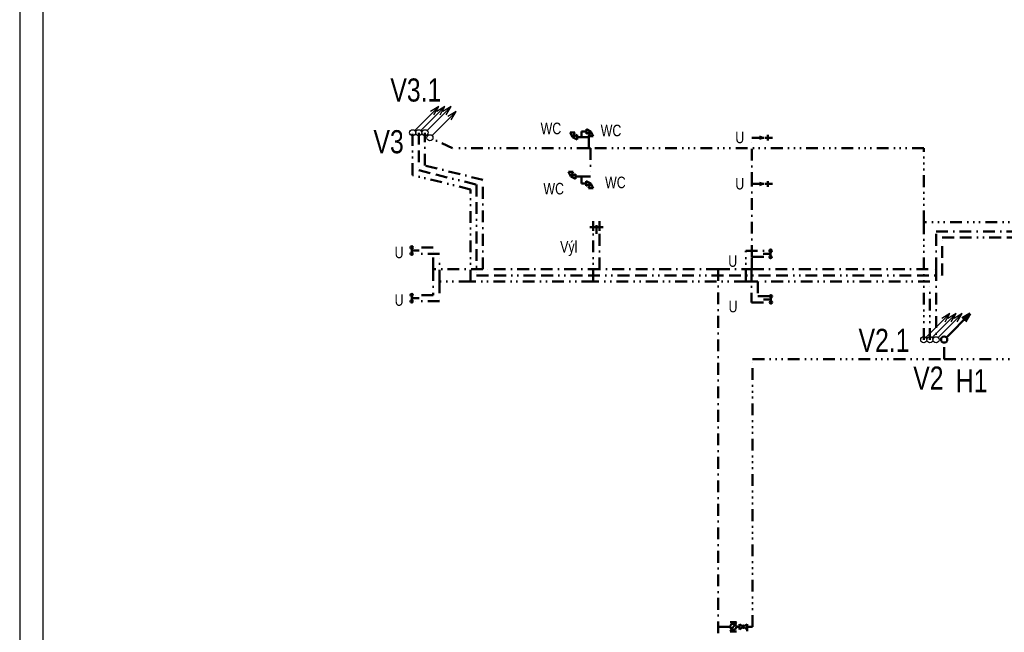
# Model space of a CAD drawing. Header units: millimetres. Extents: x 198383 to 706415, y -768832 to -310514.
# Tile 2 of 40: x 198623 to 214594, y -385240 to -375305. Entities that reach past the tile are written whole.
import ezdxf

# ---------------------------------------------------------------- set-up
doc = ezdxf.new("R2010")
doc.units = ezdxf.units.MM
for name, pattern in [('DASHDOT', [25.4, 12.7, -6.35, 0, -6.35]), ('DIVIDE', [31.75, 12.7, -6.35, 0, -6.35, 0, -6.35]), ('DIVIDE3', [50.8, 12.7, -6.35, 12.7, -6.35, 0, -6.35, 0, -6.35]), ('DIVIDE5', [38.1, 12.7, -6.35, 0, -6.35, 0, -6.35, 0, -6.35])]:
    doc.linetypes.add(name, pattern=pattern)
for name, color, linetype in [('Z-armatury-stavajici_stav-popis', 7, 'Continuous'), ('ZTI-st_popis', 7, 'Continuous'), ('ZTI-stoupacky_voda-stavajici_stav', 7, 'Continuous')]:
    doc.layers.add(name, color=color, linetype=linetype)
for name, color, linetype, lineweight in [('ZTI-DSP-armatury-stavajici_stav', 7, 'Continuous', 50), ('ZTI-DSP-formaty', 102, 'Continuous', 25), ('ZTI-DSP-potr_cirkulace', 40, 'DIVIDE3', 50), ('ZTI-DSP-potr_pozarni', 142, 'DIVIDE5', 50), ('ZTI-DSP-potr_studena', 142, 'DASHDOT', 50), ('ZTI-DSP-potr_tepla', 20, 'DIVIDE', 50), ('ZTI-DSP-potr_uzitkova', 142, 'DIVIDE5', 50), ('ZTI-DSP-voda_st_nove-stavajici_stav', 7, 'Continuous', 50)]:
    doc.layers.add(name, color=color, linetype=linetype, lineweight=lineweight)
doc.layers.add('ZTI-DSP-stoupacky_stred', color=7, linetype='Continuous', plot=False)
doc.styles.get("Standard").update_dxf_attribs({"font": 'ic-simplex.shx', "width": 0.8})

# ---------------------------------------------------------------- blocks, each defined once
blk = doc.blocks.new('*U138')
at = {"color": 0, "linetype": 'Continuous', "lineweight": -2, "ltscale": 15}
for p, q in [((35.36, 35.36), (424.26, 424.26)), ((424.26, 424.26), (291.68, 344.71)), ((344.71, 291.68), (424.26, 424.26))]:
    blk.add_line(p, q, dxfattribs=at)
blk.add_circle((0, 0), 50, dxfattribs=at)
at = {"layer": 'ZTI-DSP-stoupacky_stred', "linetype": 'Continuous', "ltscale": 15}
blk.add_lwpolyline([(0, 0), (0, 0)], dxfattribs=at)
blk = doc.blocks.new('*U77')
at = {"color": 0, "linetype": 'Continuous', "lineweight": -2, "ltscale": 15}
for p, q in [((35.36, 35.36), (424.26, 424.26)), ((424.26, 424.26), (291.68, 344.71)), ((344.71, 291.68), (424.26, 424.26))]:
    blk.add_line(p, q, dxfattribs=at)
blk.add_circle((0, 0), 50, dxfattribs=at)
at = {"layer": 'ZTI-DSP-stoupacky_stred', "linetype": 'Continuous', "ltscale": 15}
blk.add_lwpolyline([(0, 0), (0, 0)], dxfattribs=at)
blk = doc.blocks.new('*U79')
at = {"color": 0, "linetype": 'Continuous', "lineweight": -2, "ltscale": 15}
for p, q in [((35.36, 35.36), (424.26, 424.26)), ((424.26, 424.26), (291.68, 344.71)), ((344.71, 291.68), (424.26, 424.26))]:
    blk.add_line(p, q, dxfattribs=at)
blk.add_circle((0, 0), 50, dxfattribs=at)
at = {"layer": 'ZTI-DSP-stoupacky_stred', "linetype": 'Continuous', "ltscale": 15}
blk.add_lwpolyline([(0, 0), (0, 0)], dxfattribs=at)
blk = doc.blocks.new('*U99')
at = {"color": 0, "linetype": 'ByBlock', "lineweight": -2, "ltscale": 15}
for p, q in [((-46.41, 78.81), (45.99, 78.81)), ((0, 0), (0, 125.51))]:
    blk.add_line(p, q, dxfattribs=at)
for points in [[(0, 156.63), (-20.24, 215.12)], [(0, 156.63), (0, 265.74)], [(0, 156.63), (20.24, 215.12)]]:
    blk.add_lwpolyline(points, dxfattribs=at)
blk = doc.blocks.new('*U100')
at = {"color": 0, "linetype": 'ByBlock', "lineweight": -2, "ltscale": 15}
for p, q in [((-46.41, 78.81), (45.99, 78.81)), ((0, 0), (0, 125.51))]:
    blk.add_line(p, q, dxfattribs=at)
for points in [[(0, 156.63), (-20.24, 215.12)], [(0, 156.63), (0, 265.74)], [(0, 156.63), (20.24, 215.12)]]:
    blk.add_lwpolyline(points, dxfattribs=at)
blk = doc.blocks.new('*U90')
at = {"color": 0, "linetype": 'ByBlock', "lineweight": -2, "ltscale": 15}
for p in [(20, 0), (80, 0)]:
    blk.add_line(p, (50, 0), dxfattribs=at)
blk.add_lwpolyline([(50, 0), (50, 122.07)], dxfattribs=at)
for centre in [(0, 0), (100, 0)]:
    blk.add_circle(centre, 20, dxfattribs=at)
blk = doc.blocks.new('*U91')
at = {"color": 0, "linetype": 'ByBlock', "lineweight": -2, "ltscale": 15}
for p in [(20, 0), (80, 0)]:
    blk.add_line(p, (50, 0), dxfattribs=at)
blk.add_lwpolyline([(50, 0), (50, 122.07)], dxfattribs=at)
for centre in [(0, 0), (100, 0)]:
    blk.add_circle(centre, 20, dxfattribs=at)
blk = doc.blocks.new('*U144', base_point=(-112.5, 75))
at = {"color": 0, "linetype": 'ByBlock', "lineweight": -2, "ltscale": 15}
for p, q in [((-112.5, 112.5), (-37.5, 75)), ((-112.5, 37.5), (-112.5, 112.5)), ((-112.5, 37.5), (-37.5, 75)), ((-37.5, 75), (-75, 0)), ((-75, 0), (0, 0)), ((-37.5, 75), (0, 0))]:
    blk.add_line(p, q, dxfattribs=at)
blk = doc.blocks.new('*U146', base_point=(-112.5, 75))
at = {"color": 0, "linetype": 'ByBlock', "lineweight": -2, "ltscale": 15}
for p, q in [((-112.5, 112.5), (-37.5, 75)), ((-112.5, 37.5), (-112.5, 112.5)), ((-112.5, 37.5), (-37.5, 75)), ((-37.5, 75), (-75, 0)), ((-75, 0), (0, 0)), ((-37.5, 75), (0, 0))]:
    blk.add_line(p, q, dxfattribs=at)
blk = doc.blocks.new('*U147', base_point=(-112.5, 75))
at = {"color": 0, "linetype": 'ByBlock', "lineweight": -2, "ltscale": 15}
for p, q in [((-112.5, 112.5), (-37.5, 75)), ((-112.5, 37.5), (-112.5, 112.5)), ((-112.5, 37.5), (-37.5, 75)), ((-37.5, 75), (-75, 0)), ((-75, 0), (0, 0)), ((-37.5, 75), (0, 0))]:
    blk.add_line(p, q, dxfattribs=at)
blk = doc.blocks.new('*U148', base_point=(-112.5, 75))
at = {"color": 0, "linetype": 'ByBlock', "lineweight": -2, "ltscale": 15}
for p, q in [((-112.5, 112.5), (-37.5, 75)), ((-112.5, 37.5), (-112.5, 112.5)), ((-112.5, 37.5), (-37.5, 75)), ((-37.5, 75), (-75, 0)), ((-75, 0), (0, 0)), ((-37.5, 75), (0, 0))]:
    blk.add_line(p, q, dxfattribs=at)
blk = doc.blocks.new('*U94')
at = {"color": 0, "linetype": 'ByBlock', "lineweight": -2, "ltscale": 15}
for p, q in [((49.93, 65.67), (49.93, 206.4)), ((-58.02, 98.51), (157.88, 98.51)), ((0, 0), (0, 156.88)), ((100, 0), (100, 156.38))]:
    blk.add_line(p, q, dxfattribs=at)
blk = doc.blocks.new('*U139')
at = {"color": 0, "linetype": 'Continuous', "lineweight": -2, "ltscale": 15}
for p, q in [((35.36, 35.36), (424.26, 424.26)), ((424.26, 424.26), (291.68, 344.71)), ((344.71, 291.68), (424.26, 424.26))]:
    blk.add_line(p, q, dxfattribs=at)
blk.add_circle((0, 0), 50, dxfattribs=at)
at = {"layer": 'ZTI-DSP-stoupacky_stred', "linetype": 'Continuous', "ltscale": 15}
blk.add_lwpolyline([(0, 0), (0, 0)], dxfattribs=at)
blk = doc.blocks.new('*U81')
at = {"color": 0, "linetype": 'Continuous', "lineweight": -2, "ltscale": 15}
for p, q in [((35.36, 35.36), (424.26, 424.26)), ((424.26, 424.26), (291.68, 344.71)), ((344.71, 291.68), (424.26, 424.26))]:
    blk.add_line(p, q, dxfattribs=at)
blk.add_circle((0, 0), 50, dxfattribs=at)
at = {"layer": 'ZTI-DSP-stoupacky_stred', "linetype": 'Continuous', "ltscale": 15}
blk.add_lwpolyline([(0, 0), (0, 0)], dxfattribs=at)
blk = doc.blocks.new('*U82')
at = {"color": 0, "linetype": 'Continuous', "lineweight": -2, "ltscale": 15}
for p, q in [((35.36, 35.36), (424.26, 424.26)), ((424.26, 424.26), (291.68, 344.71)), ((344.71, 291.68), (424.26, 424.26))]:
    blk.add_line(p, q, dxfattribs=at)
blk.add_circle((0, 0), 50, dxfattribs=at)
at = {"layer": 'ZTI-DSP-stoupacky_stred', "linetype": 'Continuous', "ltscale": 15}
blk.add_lwpolyline([(0, 0), (0, 0)], dxfattribs=at)
blk = doc.blocks.new('*U80')
at = {"color": 0, "linetype": 'Continuous', "lineweight": -2, "ltscale": 15}
for p, q in [((35.36, 35.36), (424.26, 424.26)), ((424.26, 424.26), (291.68, 344.71)), ((344.71, 291.68), (424.26, 424.26))]:
    blk.add_line(p, q, dxfattribs=at)
blk.add_circle((0, 0), 50, dxfattribs=at)
at = {"layer": 'ZTI-DSP-stoupacky_stred', "linetype": 'Continuous', "ltscale": 15}
blk.add_lwpolyline([(0, 0), (0, 0)], dxfattribs=at)
blk = doc.blocks.new('*U92')
at = {"color": 0, "linetype": 'ByBlock', "lineweight": -2, "ltscale": 15}
for p in [(20, 0), (80, 0)]:
    blk.add_line(p, (50, 0), dxfattribs=at)
blk.add_lwpolyline([(50, 0), (50, 122.07)], dxfattribs=at)
for centre in [(0, 0), (100, 0)]:
    blk.add_circle(centre, 20, dxfattribs=at)
blk = doc.blocks.new('*U93')
at = {"color": 0, "linetype": 'ByBlock', "lineweight": -2, "ltscale": 15}
for p in [(20, 0), (80, 0)]:
    blk.add_line(p, (50, 0), dxfattribs=at)
blk.add_lwpolyline([(50, 0), (50, 122.07)], dxfattribs=at)
for centre in [(0, 0), (100, 0)]:
    blk.add_circle(centre, 20, dxfattribs=at)
blk = doc.blocks.new('*U847', base_point=(44572.5, 0))
at = {"layer": 'ZTI-DSP-formaty', "linetype": 'Continuous', "ltscale": 15}
for p, q in [((0, 31407.75), (0, 0)), ((375, 31032.75), (375, 375))]:
    blk.add_line(p, q, dxfattribs=at)
blk = doc.blocks.new('*U932')
at = {"color": 0, "linetype": 'Continuous', "ltscale": 15}
for p, q in [((-62.5, 41.25), (-62.5, -41.25)), ((-15.65, 10.33), (-62.5, 41.25)), ((15.65, 10.33), (62.5, 41.25)), ((62.5, 41.25), (62.5, -41.25)), ((-62.5, -41.25), (-15.65, -10.33)), ((62.5, -41.25), (15.65, -10.33)), ((47.5, -56.25), (77.5, -56.25)), ((62.5, -41.25), (62.5, -71.25))]:
    blk.add_line(p, q, dxfattribs=at)
blk.add_circle((0, 0), 18.75, dxfattribs=at)
blk = doc.blocks.new('*U931')
at = {"color": 0, "linetype": 'Continuous', "ltscale": 15}
for p, q in [((50, 75), (-50, 75)), ((-50, -75), (50, 75)), ((50, -75), (-50, -75))]:
    blk.add_line(p, q, dxfattribs=at)
blk.add_circle((0, 0), 50, dxfattribs=at)
blk = doc.blocks.new('*U926')
at = {"color": 0, "linetype": 'ByBlock', "lineweight": -2, "ltscale": 15}
for p, q in [((35.36, 35.36), (424.26, 424.26)), ((424.26, 424.26), (291.68, 344.71)), ((344.71, 291.68), (424.26, 424.26))]:
    blk.add_line(p, q, dxfattribs=at)
blk.add_circle((0, 0), 50, dxfattribs=at)

msp = doc.modelspace()

# ---------------------------------------------------------------- linework, layer by layer
at = {"layer": 'ZTI-DSP-potr_cirkulace', "ltscale": 15}
for points in [[(205096.649, -377138.752), (205096.649, -377747.953)], [(205096.649, -377747.953), (206035.556, -377979.643)], [(206035.556, -377979.643), (206035.556, -379451.668)], [(213588.272, -379451.668), (213588.272, -378837.729)], [(213588.272, -378837.729), (222146.767, -378837.729)], [(206035.556, -379451.668), (213588.272, -379451.668)]]:
    msp.add_lwpolyline(points, dxfattribs=at)
at = {"layer": 'ZTI-DSP-potr_pozarni', "ltscale": 15}
for points in [[(213618.715, -380809.223), (213618.715, -380491.988)], [(210512.259, -385151.117), (210512.259, -380809.223)], [(210512.259, -380809.223), (213618.715, -380809.223)], [(213618.715, -380809.223), (223440.586, -380809.223)], [(209951.053, -385151.117), (210150.237, -385151.117)], [(210250.237, -385151.117), (210299.266, -385151.117)], [(210424.266, -385151.117), (210512.259, -385151.117)]]:
    msp.add_lwpolyline(points, dxfattribs=at)
at = {"layer": 'ZTI-DSP-potr_studena', "ltscale": 15}
for points in [[(205196.649, -377670.834), (205196.649, -377138.752)], [(210501.448, -377219.53), (210836.743, -377219.53)], [(210501.448, -377969.525), (210501.448, -377219.53)], [(206135.556, -377902.524), (205196.649, -377670.834)], [(206135.556, -379351.668), (206135.556, -377902.524)], [(210501.448, -377969.525), (210836.743, -377969.525)], [(210501.448, -379153.359), (210501.448, -377969.525)], [(208028.065, -379351.668), (208028.065, -378573.68)], [(213487.617, -379351.668), (213487.617, -378737.729)], [(213487.617, -378737.729), (222382.903, -378737.729)], [(205331.572, -378999.831), (204982.254, -378999.831)], [(205331.572, -379351.668), (205331.572, -378999.831)], [(210501.448, -379153.359), (210803.902, -379153.359)], [(210501.448, -379351.668), (210501.448, -379153.359)], [(205331.572, -379351.668), (205331.572, -379771.777)], [(206135.556, -379351.668), (205331.572, -379351.668)], [(208028.065, -379351.668), (206135.556, -379351.668)], [(209951.053, -379351.668), (208028.065, -379351.668)], [(209951.053, -385254.731), (209951.053, -379351.668)], [(210496.13, -379351.668), (210496.13, -379890.852)], [(210496.13, -379351.668), (210501.448, -379351.668)], [(210501.448, -379351.668), (213487.617, -379351.668)], [(213487.617, -379351.668), (213487.617, -380496.682)], [(205331.572, -379771.777), (204982.254, -379771.777)], [(210496.13, -379890.852), (210808.491, -379890.852)]]:
    msp.add_lwpolyline(points, dxfattribs=at)
at = {"layer": 'ZTI-DSP-potr_tepla', "ltscale": 15}
for points in [[(204996.649, -377825.072), (204996.649, -377138.752)], [(205935.556, -378056.763), (204996.649, -377825.072)], [(205935.556, -379551.668), (205935.556, -378056.763)], [(207928.065, -379551.668), (207928.065, -378573.68)], [(205431.572, -379099.831), (204982.254, -379099.831)], [(205431.572, -379551.668), (205431.572, -379099.831)], [(210401.448, -379053.359), (210803.902, -379053.359)], [(210401.448, -379551.668), (210401.448, -379053.359)], [(205431.572, -379551.668), (205431.572, -379871.777)], [(205935.556, -379551.668), (205431.572, -379551.668)], [(207928.065, -379551.668), (205935.556, -379551.668)], [(210401.448, -379551.668), (207928.065, -379551.668)], [(210596.13, -379551.668), (210401.448, -379551.668)], [(210596.13, -379551.668), (210596.13, -379790.852)], [(213387.617, -379551.668), (210596.13, -379551.668)], [(213387.617, -380496.682), (213387.617, -379551.668)], [(205431.572, -379871.777), (204982.254, -379871.777)], [(210596.13, -379790.852), (210808.491, -379790.852)]]:
    msp.add_lwpolyline(points, dxfattribs=at)
at = {"layer": 'ZTI-DSP-potr_uzitkova', "ltscale": 15}
for points in [[(205643.547, -377390.056), (205276.99, -377220.726)], [(207737.83, -377208.951), (207666.989, -377208.951)], [(207737.83, -377119.09), (207814.937, -377119.09)], [(207737.83, -377208.951), (207737.83, -377119.09)], [(207853.213, -377208.951), (207737.83, -377208.951)], [(207853.213, -377390.056), (207853.213, -377208.951)], [(207853.213, -377390.056), (205643.547, -377390.056)], [(207884.014, -377390.056), (207853.213, -377390.056)], [(207884.014, -377390.056), (207884.014, -377847.434)], [(213287.617, -378590.914), (213287.617, -377390.056)], [(207733.791, -377847.434), (207636.72, -377847.434)], [(207884.014, -377847.434), (207733.791, -377847.434)], [(207733.791, -377847.434), (207733.791, -377963.691)], [(207733.791, -377963.691), (207810.348, -377963.691)], [(213287.617, -378590.914), (213287.617, -380496.682)], [(222483.699, -378590.914), (213287.617, -378590.914)]]:
    msp.add_lwpolyline(points, dxfattribs=at)

# ---------------------------------------------------------------- block references
at = {"layer": 'ZTI-DSP-armatury-stavajici_stav', "ltscale": 15}
for name, p, rotation in [('*U146', (207666.989, -377208.951), 179.9999999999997), ('*U144', (207814.937, -377119.09), 360), ('*U100', (210836.743, -377219.53), 90), ('*U147', (207636.72, -377847.434), 179.9999999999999), ('*U148', (207810.348, -377963.691), 359.9999999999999), ('*U99', (210836.743, -377969.525), 89.99999999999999), ('*U94', (208028.065, -378573.68), 180), ('*U93', (204982.254, -378999.831), 269.9999999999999), ('*U91', (210803.902, -379153.359), 90), ('*U92', (204982.254, -379771.777), 269.9999999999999), ('*U90', (210808.491, -379890.852), 89.99999999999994), ('*U931', (210200.237, -385151.117), 180)]:
    msp.add_blockref(name, p, dxfattribs=dict(at, rotation=rotation))
msp.add_blockref('*U932', (210361.766, -385151.117), dxfattribs=at)
at = {"layer": 'ZTI-DSP-voda_st_nove-stavajici_stav', "color": 142, "ltscale": 15, "rotation": 360}
msp.add_blockref('*U926', (213618.715, -380491.988), dxfattribs=at)
at = {"layer": 'ZTI-stoupacky_voda-stavajici_stav', "color": 142, "ltscale": 15}
for name, p, rotation in [('*U139', (205276.99, -377220.726), 359.9999999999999), ('*U138', (213287.617, -380496.682), 360), ('*U79', (213487.617, -380496.682), 360)]:
    msp.add_blockref(name, p, dxfattribs=dict(at, rotation=rotation))
at = {"layer": 'ZTI-stoupacky_voda-stavajici_stav', "color": 20, "ltscale": 15, "rotation": 359.9999999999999}
msp.add_blockref('*U77', (213387.617, -380496.682), dxfattribs=at)

# ---------------------------------------------------------------- texts
at = {"layer": 'Z-armatury-stavajici_stav-popis', "color": 140, "ltscale": 15, "char_height": 187.5, "attachment_point": 2, "bg_fill": 3, "box_fill_scale": 1, "bg_fill_color": 256, "bg_fill_true_color": 13158600, "bg_fill_transparency": 0}
for s, insert, width in [('\\W0.80;WC', (207240.232, -376974.844), 278.57143), ('\\W0.80;WC', (208214.846, -377008.398), 278.57143), ('\\W0.80;U', (210303.833, -377120.52), 100), ('\\W0.80;WC', (208285.432, -377850.314), 278.57143), ('\\W0.80;U', (210303.833, -377870.515), 100), ('\\W0.80;WC', (207285.138, -377951.617), 278.57143), ('\\W0.80;U', (204777.909, -378985.742), 100), ('\\W0.80;Výl', (207529.429, -378895.089), 257.14286), ('\\W0.80;U', (210189.527, -379125.953), 100), ('\\W0.80;U', (204777.909, -379757.688), 100), ('\\W0.80;U', (210194.116, -379863.446), 100)]:
    msp.add_mtext(s, dxfattribs=dict(at, insert=insert, width=width))
at = {"layer": 'ZTI-st_popis', "ltscale": 15, "char_height": 375, "attachment_point": 2, "bg_fill": 3, "box_fill_scale": 1, "bg_fill_color": 256, "bg_fill_true_color": 13158600, "bg_fill_transparency": 0}
for s, insert, width in [('\\W0.80;V3.1', (205048.627, -376257.926), 785.71429), ('\\W0.80;V3', (204607.201, -377096.59), 485.71429), ('\\W0.80;V2.1', (212642.992, -380318.252), 785.71429), ('\\W0.80;V2', (213362.731, -380929.836), 485.71429)]:
    msp.add_mtext(s, dxfattribs=dict(at, insert=insert, width=width))

# ---------------------------------------------------------------- next in the draw order: linework, layer by layer
at = {"layer": 'ZTI-DSP-potr_studena', "ltscale": 15}
msp.add_lwpolyline([(209951.053, -379351.668), (210496.13, -379351.668)], dxfattribs=at)
at = {"layer": 'ZTI-DSP-potr_uzitkova', "ltscale": 15}
msp.add_lwpolyline([(213287.617, -377390.056), (207884.014, -377390.056)], dxfattribs=at)

# ---------------------------------------------------------------- next in the draw order: block references
at = {"layer": 'ZTI-DSP-formaty', "ltscale": 15}
msp.add_blockref('*U847', (243195.885, -396777.677), dxfattribs=at)
at = {"layer": 'ZTI-stoupacky_voda-stavajici_stav', "color": 20, "ltscale": 15, "rotation": 360}
msp.add_blockref('*U80', (204996.649, -377138.752), dxfattribs=at)
at = {"layer": 'ZTI-stoupacky_voda-stavajici_stav', "color": 40, "ltscale": 15, "rotation": 360}
msp.add_blockref('*U82', (205096.649, -377138.752), dxfattribs=at)
at = {"layer": 'ZTI-stoupacky_voda-stavajici_stav', "color": 142, "ltscale": 15, "rotation": 360}
msp.add_blockref('*U81', (205196.649, -377138.752), dxfattribs=at)

# ---------------------------------------------------------------- next in the draw order: texts
at = {"layer": 'ZTI-st_popis', "ltscale": 15, "insert": (214063.565, -380973.582), "char_height": 375, "width": 385.71429, "attachment_point": 2, "bg_fill": 3, "box_fill_scale": 1, "bg_fill_color": 256, "bg_fill_true_color": 13158600, "bg_fill_transparency": 0}
msp.add_mtext('\\W0.80;H1', dxfattribs=at)

doc.saveas('drawing.dxf')
